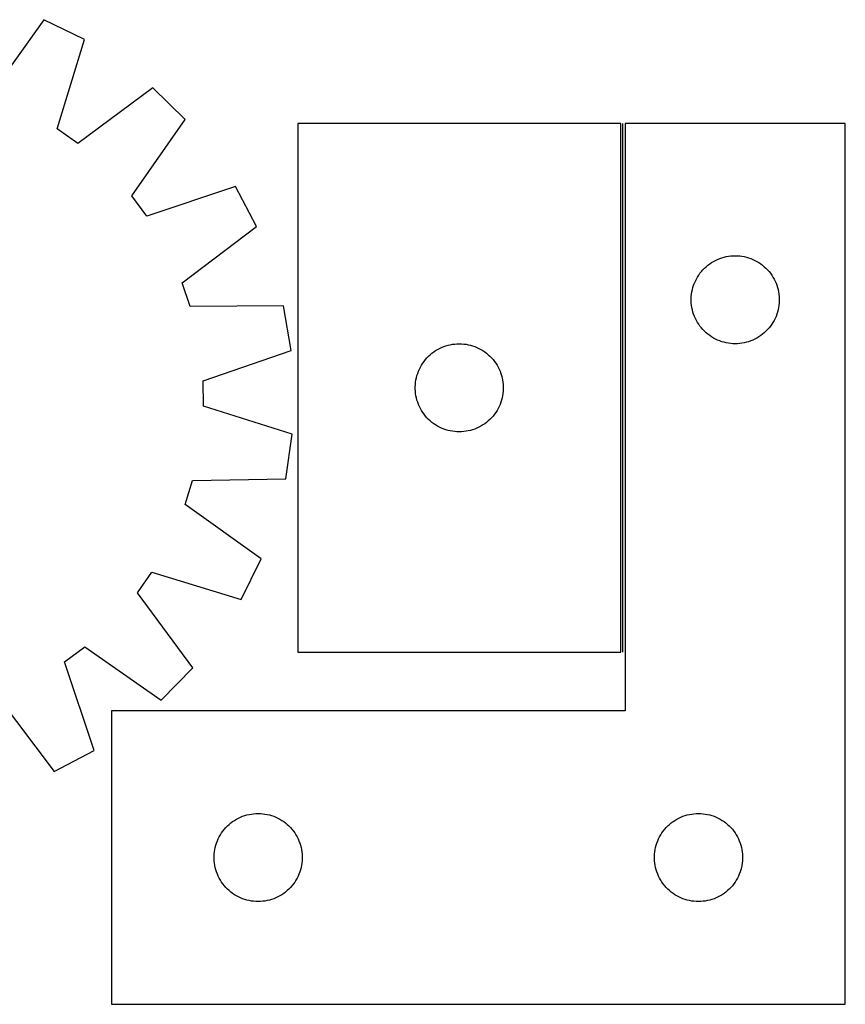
# Model space of a CAD drawing. Header units: millimetres. Extents: x 7 to 1493, y 7 to 2993.
# Tile 13 of 13: x 1212 to 1493, y 2646 to 2981. Entities that reach past the tile are written whole.
import ezdxf

# ---------------------------------------------------------------- set-up
doc = ezdxf.new("R2010")
doc.units = ezdxf.units.MM
doc.layers.add('COMMON', color=5, linetype='CONTINUOUS', true_color=0x0000ff)
doc.layers.add('CUT', color=7, linetype='CONTINUOUS', true_color=0x000000)

msp = doc.modelspace()

# ---------------------------------------------------------------- linework, layer by layer
at = {"layer": 'COMMON'}
msp.add_line((1417.556016, 2765.932404), (1417.556016, 2945.932404), dxfattribs=at)
at = {"layer": 'CUT'}
for p, q in [((1220.321284, 2981.328584), (1201.862581, 2955.478032)), ((1234.12503, 2974.532471), (1220.321284, 2981.328584)), ((1224.892823, 2944.139361), (1234.12503, 2974.532471)), ((1257.441731, 2958.076551), (1231.898201, 2939.195268)), ((1268.469759, 2947.347472), (1257.441731, 2958.076551)), ((1250.297421, 2921.294816), (1268.469759, 2947.347472)), ((1416.806015, 2945.932404), (1306.806015, 2945.932404)), ((1306.806015, 2945.932404), (1306.806015, 2765.932404)), ((1416.806015, 2765.932404), (1416.806015, 2945.932404)), ((1493.306016, 2945.932404), (1418.306016, 2945.932404)), ((1418.306016, 2945.932404), (1418.306016, 2745.932404)), ((1493.306016, 2645.932404), (1493.306016, 2945.932404)), ((1231.898201, 2939.195268), (1224.892823, 2944.139361)), ((1285.5601, 2924.491706), (1255.432123, 2914.427923)), ((1292.73291, 2910.879897), (1285.5601, 2924.491706)), ((1255.432123, 2914.427923), (1250.297421, 2921.294816)), ((1267.399277, 2891.717909), (1292.73291, 2910.879897)), ((1446.496873, 2897.694201), (1447.114699, 2898.157829)), ((1447.114699, 2898.157829), (1447.755573, 2898.589037)), ((1447.755573, 2898.589037), (1448.417795, 2898.986683)), ((1448.417795, 2898.986683), (1449.099609, 2899.34971)), ((1449.099609, 2899.34971), (1449.799207, 2899.677158)), ((1449.799207, 2899.677158), (1450.514734, 2899.968156)), ((1450.514734, 2899.968156), (1451.244293, 2900.221935)), ((1451.244293, 2900.221935), (1451.985949, 2900.43782)), ((1451.985949, 2900.43782), (1452.737735, 2900.615239)), ((1452.737735, 2900.615239), (1453.497657, 2900.753722)), ((1453.497657, 2900.753722), (1454.263701, 2900.852902)), ((1454.263701, 2900.852902), (1455.033834, 2900.912515)), ((1455.033834, 2900.912515), (1455.806016, 2900.932404)), ((1455.806016, 2900.932404), (1456.578197, 2900.912515)), ((1456.578197, 2900.912515), (1457.348331, 2900.852902)), ((1457.348331, 2900.852902), (1458.114374, 2900.753722)), ((1458.114374, 2900.753722), (1458.874297, 2900.615239)), ((1458.874297, 2900.615239), (1459.626082, 2900.43782)), ((1459.626082, 2900.43782), (1460.367738, 2900.221935)), ((1460.367738, 2900.221935), (1461.097297, 2899.968156)), ((1461.097297, 2899.968156), (1461.812824, 2899.677158)), ((1461.812824, 2899.677158), (1462.512423, 2899.34971)), ((1462.512423, 2899.34971), (1463.194237, 2898.986683)), ((1463.194237, 2898.986683), (1463.856459, 2898.589037)), ((1463.856459, 2898.589037), (1464.497332, 2898.157829)), ((1464.497332, 2898.157829), (1465.115158, 2897.694201)), ((1443.36086, 2894.30606), (1443.808427, 2894.935618)), ((1443.808427, 2894.935618), (1444.287809, 2895.541302)), ((1444.287809, 2895.541302), (1444.797735, 2896.121504)), ((1444.797735, 2896.121504), (1445.336853, 2896.674687)), ((1445.336853, 2896.674687), (1445.903734, 2897.199383)), ((1445.903734, 2897.199383), (1446.496873, 2897.694201)), ((1465.115158, 2897.694201), (1465.708297, 2897.199383)), ((1465.708297, 2897.199383), (1466.275178, 2896.674687)), ((1466.275178, 2896.674687), (1466.814296, 2896.121504)), ((1466.814296, 2896.121504), (1467.324222, 2895.541302)), ((1467.324222, 2895.541302), (1467.803604, 2894.935618)), ((1467.803604, 2894.935618), (1468.251171, 2894.30606)), ((1270.160682, 2883.600397), (1267.399277, 2891.717909)), ((1441.638677, 2890.86054), (1441.911156, 2891.583322)), ((1441.911156, 2891.583322), (1442.220482, 2892.29112)), ((1442.220482, 2892.29112), (1442.565834, 2892.982055)), ((1442.565834, 2892.982055), (1442.946296, 2893.654296)), ((1442.946296, 2893.654296), (1443.36086, 2894.30606)), ((1468.251171, 2894.30606), (1468.665735, 2893.654296)), ((1468.665735, 2893.654296), (1469.046198, 2892.982055)), ((1469.046198, 2892.982055), (1469.39155, 2892.29112)), ((1469.39155, 2892.29112), (1469.700875, 2891.583322)), ((1469.700875, 2891.583322), (1469.973354, 2890.86054)), ((1440.850753, 2887.090036), (1440.930175, 2887.858379)), ((1440.930175, 2887.858379), (1441.049046, 2888.621615)), ((1441.049046, 2888.621615), (1441.20705, 2889.37772)), ((1441.20705, 2889.37772), (1441.403768, 2890.124688)), ((1441.403768, 2890.124688), (1441.638677, 2890.86054)), ((1469.973354, 2890.86054), (1470.208264, 2890.124688)), ((1470.208264, 2890.124688), (1470.404981, 2889.37772)), ((1470.404981, 2889.37772), (1470.562985, 2888.621615)), ((1470.562985, 2888.621615), (1470.681856, 2887.858379)), ((1470.681856, 2887.858379), (1470.761279, 2887.090036)), ((1440.810989, 2886.318623), (1440.850753, 2887.090036)), ((1440.810989, 2885.546185), (1440.810989, 2886.318623)), ((1440.850753, 2884.774772), (1440.810989, 2885.546185)), ((1440.930175, 2884.006429), (1440.850753, 2884.774772)), ((1470.761279, 2884.774772), (1470.681856, 2884.006429)), ((1470.761279, 2887.090036), (1470.801043, 2886.318623)), ((1470.801043, 2885.546185), (1470.761279, 2884.774772)), ((1470.801043, 2886.318623), (1470.801043, 2885.546185)), ((1301.923971, 2883.861566), (1270.160682, 2883.600397)), ((1304.539438, 2868.699446), (1301.923971, 2883.861566)), ((1441.049046, 2883.243193), (1440.930175, 2884.006429)), ((1441.20705, 2882.487088), (1441.049046, 2883.243193)), ((1441.403768, 2881.740119), (1441.20705, 2882.487088)), ((1441.638677, 2881.004268), (1441.403768, 2881.740119)), ((1470.208264, 2881.740119), (1469.973354, 2881.004268)), ((1470.404981, 2882.487088), (1470.208264, 2881.740119)), ((1470.562985, 2883.243193), (1470.404981, 2882.487088)), ((1470.681856, 2884.006429), (1470.562985, 2883.243193)), ((1441.911156, 2880.281486), (1441.638677, 2881.004268)), ((1442.220482, 2879.573688), (1441.911156, 2880.281486)), ((1442.565834, 2878.882753), (1442.220482, 2879.573688)), ((1442.946296, 2878.210512), (1442.565834, 2878.882753)), ((1443.36086, 2877.558748), (1442.946296, 2878.210512)), ((1468.665735, 2878.210512), (1468.251171, 2877.558748)), ((1469.046198, 2878.882753), (1468.665735, 2878.210512)), ((1469.39155, 2879.573688), (1469.046198, 2878.882753)), ((1469.700875, 2880.281486), (1469.39155, 2879.573688)), ((1469.973354, 2881.004268), (1469.700875, 2880.281486)), ((1443.808427, 2876.92919), (1443.36086, 2877.558748)), ((1444.287809, 2876.323506), (1443.808427, 2876.92919)), ((1444.797735, 2875.743304), (1444.287809, 2876.323506)), ((1445.336853, 2875.190121), (1444.797735, 2875.743304)), ((1445.903734, 2874.665425), (1445.336853, 2875.190121)), ((1446.496873, 2874.170607), (1445.903734, 2874.665425)), ((1465.708297, 2874.665425), (1465.115158, 2874.170607)), ((1466.275178, 2875.190121), (1465.708297, 2874.665425)), ((1466.814296, 2875.743304), (1466.275178, 2875.190121)), ((1467.324222, 2876.323506), (1466.814296, 2875.743304)), ((1467.803604, 2876.92919), (1467.324222, 2876.323506)), ((1468.251171, 2877.558748), (1467.803604, 2876.92919)), ((1447.114699, 2873.706979), (1446.496873, 2874.170607)), ((1447.755573, 2873.275771), (1447.114699, 2873.706979)), ((1448.417795, 2872.878125), (1447.755573, 2873.275771)), ((1449.099609, 2872.515098), (1448.417795, 2872.878125)), ((1449.799207, 2872.18765), (1449.099609, 2872.515098)), ((1450.514734, 2871.896652), (1449.799207, 2872.18765)), ((1451.244293, 2871.642873), (1450.514734, 2871.896652)), ((1451.985949, 2871.426988), (1451.244293, 2871.642873)), ((1452.737735, 2871.249569), (1451.985949, 2871.426988)), ((1453.497657, 2871.111086), (1452.737735, 2871.249569)), ((1454.263701, 2871.011906), (1453.497657, 2871.111086)), ((1455.033834, 2870.952293), (1454.263701, 2871.011906)), ((1457.348331, 2871.011906), (1456.578197, 2870.952293)), ((1458.114374, 2871.111086), (1457.348331, 2871.011906)), ((1458.874297, 2871.249569), (1458.114374, 2871.111086)), ((1459.626082, 2871.426988), (1458.874297, 2871.249569)), ((1460.367738, 2871.642873), (1459.626082, 2871.426988)), ((1461.097297, 2871.896652), (1460.367738, 2871.642873)), ((1461.812824, 2872.18765), (1461.097297, 2871.896652)), ((1462.512423, 2872.515098), (1461.812824, 2872.18765)), ((1463.194237, 2872.878125), (1462.512423, 2872.515098)), ((1463.856459, 2873.275771), (1463.194237, 2872.878125)), ((1464.497332, 2873.706979), (1463.856459, 2873.275771)), ((1465.115158, 2874.170607), (1464.497332, 2873.706979)), ((1274.524341, 2858.303836), (1304.539438, 2868.699446)), ((1351.903733, 2867.199383), (1352.496872, 2867.694201)), ((1352.496872, 2867.694201), (1353.114698, 2868.157829)), ((1353.114698, 2868.157829), (1353.755572, 2868.589037)), ((1353.755572, 2868.589037), (1354.417794, 2868.986683)), ((1354.417794, 2868.986683), (1355.099608, 2869.34971)), ((1355.099608, 2869.34971), (1355.799206, 2869.677158)), ((1355.799206, 2869.677158), (1356.514733, 2869.968156)), ((1356.514733, 2869.968156), (1357.244292, 2870.221935)), ((1357.244292, 2870.221935), (1357.985948, 2870.43782)), ((1357.985948, 2870.43782), (1358.737734, 2870.615239)), ((1358.737734, 2870.615239), (1359.497656, 2870.753722)), ((1359.497656, 2870.753722), (1360.2637, 2870.852902)), ((1360.2637, 2870.852902), (1361.033833, 2870.912515)), ((1361.033833, 2870.912515), (1361.806015, 2870.932404)), ((1361.806015, 2870.932404), (1362.578196, 2870.912515)), ((1362.578196, 2870.912515), (1363.34833, 2870.852902)), ((1363.34833, 2870.852902), (1364.114373, 2870.753722)), ((1364.114373, 2870.753722), (1364.874296, 2870.615239)), ((1364.874296, 2870.615239), (1365.626081, 2870.43782)), ((1365.626081, 2870.43782), (1366.367737, 2870.221935)), ((1366.367737, 2870.221935), (1367.097296, 2869.968156)), ((1367.097296, 2869.968156), (1367.812823, 2869.677158)), ((1367.812823, 2869.677158), (1368.512422, 2869.34971)), ((1368.512422, 2869.34971), (1369.194236, 2868.986683)), ((1369.194236, 2868.986683), (1369.856458, 2868.589037)), ((1369.856458, 2868.589037), (1370.497331, 2868.157829)), ((1370.497331, 2868.157829), (1371.115157, 2867.694201)), ((1371.115157, 2867.694201), (1371.708296, 2867.199383)), ((1455.806016, 2870.932404), (1455.033834, 2870.952293)), ((1456.578197, 2870.952293), (1455.806016, 2870.932404)), ((1348.946295, 2863.654296), (1349.360859, 2864.30606)), ((1349.360859, 2864.30606), (1349.808426, 2864.935618)), ((1349.808426, 2864.935618), (1350.287808, 2865.541302)), ((1350.287808, 2865.541302), (1350.797734, 2866.121504)), ((1350.797734, 2866.121504), (1351.336852, 2866.674687)), ((1351.336852, 2866.674687), (1351.903733, 2867.199383)), ((1371.708296, 2867.199383), (1372.275177, 2866.674687)), ((1372.275177, 2866.674687), (1372.814295, 2866.121504)), ((1372.814295, 2866.121504), (1373.324221, 2865.541302)), ((1373.324221, 2865.541302), (1373.803603, 2864.935618)), ((1373.803603, 2864.935618), (1374.25117, 2864.30606)), ((1374.25117, 2864.30606), (1374.665734, 2863.654296)), ((1347.638676, 2860.86054), (1347.911155, 2861.583322)), ((1347.911155, 2861.583322), (1348.220481, 2862.29112)), ((1348.220481, 2862.29112), (1348.565833, 2862.982055)), ((1348.565833, 2862.982055), (1348.946295, 2863.654296)), ((1374.665734, 2863.654296), (1375.046197, 2862.982055)), ((1375.046197, 2862.982055), (1375.391549, 2862.29112)), ((1375.391549, 2862.29112), (1375.700874, 2861.583322)), ((1375.700874, 2861.583322), (1375.973353, 2860.86054)), ((1274.642144, 2849.730301), (1274.524341, 2858.303836)), ((1346.850752, 2857.090036), (1346.930174, 2857.858379)), ((1346.930174, 2857.858379), (1347.049045, 2858.621615)), ((1347.049045, 2858.621615), (1347.207049, 2859.37772)), ((1347.207049, 2859.37772), (1347.403767, 2860.124688)), ((1347.403767, 2860.124688), (1347.638676, 2860.86054)), ((1375.973353, 2860.86054), (1376.208263, 2860.124688)), ((1376.208263, 2860.124688), (1376.40498, 2859.37772)), ((1376.40498, 2859.37772), (1376.562984, 2858.621615)), ((1376.562984, 2858.621615), (1376.681855, 2857.858379)), ((1376.681855, 2857.858379), (1376.761278, 2857.090036)), ((1346.810988, 2856.318623), (1346.850752, 2857.090036)), ((1346.810988, 2855.546185), (1346.810988, 2856.318623)), ((1346.850752, 2854.774772), (1346.810988, 2855.546185)), ((1346.930174, 2854.006429), (1346.850752, 2854.774772)), ((1376.761278, 2854.774772), (1376.681855, 2854.006429)), ((1376.761278, 2857.090036), (1376.801042, 2856.318623)), ((1376.801042, 2855.546185), (1376.761278, 2854.774772)), ((1376.801042, 2856.318623), (1376.801042, 2855.546185)), ((1347.049045, 2853.243193), (1346.930174, 2854.006429)), ((1347.207049, 2852.487088), (1347.049045, 2853.243193)), ((1347.403767, 2851.740119), (1347.207049, 2852.487088)), ((1347.638676, 2851.004268), (1347.403767, 2851.740119)), ((1347.911155, 2850.281486), (1347.638676, 2851.004268)), ((1375.973353, 2851.004268), (1375.700874, 2850.281486)), ((1376.208263, 2851.740119), (1375.973353, 2851.004268)), ((1376.40498, 2852.487088), (1376.208263, 2851.740119)), ((1376.562984, 2853.243193), (1376.40498, 2852.487088)), ((1376.681855, 2854.006429), (1376.562984, 2853.243193)), ((1304.931533, 2840.163292), (1274.642144, 2849.730301)), ((1348.220481, 2849.573688), (1347.911155, 2850.281486)), ((1348.565833, 2848.882753), (1348.220481, 2849.573688)), ((1348.946295, 2848.210512), (1348.565833, 2848.882753)), ((1349.360859, 2847.558748), (1348.946295, 2848.210512)), ((1349.808426, 2846.92919), (1349.360859, 2847.558748)), ((1374.25117, 2847.558748), (1373.803603, 2846.92919)), ((1374.665734, 2848.210512), (1374.25117, 2847.558748)), ((1375.046197, 2848.882753), (1374.665734, 2848.210512)), ((1375.391549, 2849.573688), (1375.046197, 2848.882753)), ((1375.700874, 2850.281486), (1375.391549, 2849.573688)), ((1350.287808, 2846.323506), (1349.808426, 2846.92919)), ((1350.797734, 2845.743304), (1350.287808, 2846.323506)), ((1351.336852, 2845.190121), (1350.797734, 2845.743304)), ((1351.903733, 2844.665425), (1351.336852, 2845.190121)), ((1352.496872, 2844.170607), (1351.903733, 2844.665425)), ((1353.114698, 2843.706979), (1352.496872, 2844.170607)), ((1371.115157, 2844.170607), (1370.497331, 2843.706979)), ((1371.708296, 2844.665425), (1371.115157, 2844.170607)), ((1372.275177, 2845.190121), (1371.708296, 2844.665425)), ((1372.814295, 2845.743304), (1372.275177, 2845.190121)), ((1373.324221, 2846.323506), (1372.814295, 2845.743304)), ((1373.803603, 2846.92919), (1373.324221, 2846.323506)), ((1353.755572, 2843.275771), (1353.114698, 2843.706979)), ((1354.417794, 2842.878125), (1353.755572, 2843.275771)), ((1355.099608, 2842.515098), (1354.417794, 2842.878125)), ((1355.799206, 2842.18765), (1355.099608, 2842.515098)), ((1356.514733, 2841.896652), (1355.799206, 2842.18765)), ((1357.244292, 2841.642873), (1356.514733, 2841.896652)), ((1357.985948, 2841.426988), (1357.244292, 2841.642873)), ((1358.737734, 2841.249569), (1357.985948, 2841.426988)), ((1359.497656, 2841.111086), (1358.737734, 2841.249569)), ((1360.2637, 2841.011906), (1359.497656, 2841.111086)), ((1361.033833, 2840.952293), (1360.2637, 2841.011906)), ((1361.806015, 2840.932404), (1361.033833, 2840.952293)), ((1362.578196, 2840.952293), (1361.806015, 2840.932404)), ((1363.34833, 2841.011906), (1362.578196, 2840.952293)), ((1364.114373, 2841.111086), (1363.34833, 2841.011906)), ((1364.874296, 2841.249569), (1364.114373, 2841.111086)), ((1365.626081, 2841.426988), (1364.874296, 2841.249569)), ((1366.367737, 2841.642873), (1365.626081, 2841.426988)), ((1367.097296, 2841.896652), (1366.367737, 2841.642873)), ((1367.812823, 2842.18765), (1367.097296, 2841.896652)), ((1368.512422, 2842.515098), (1367.812823, 2842.18765)), ((1369.194236, 2842.878125), (1368.512422, 2842.515098)), ((1369.856458, 2843.275771), (1369.194236, 2842.878125)), ((1370.497331, 2843.706979), (1369.856458, 2843.275771)), ((1302.733637, 2824.935035), (1304.931533, 2840.163292)), ((1268.437833, 2816.133079), (1270.975164, 2824.323398)), ((1270.975164, 2824.323398), (1302.733637, 2824.935035)), ((1294.288385, 2797.674376), (1268.437833, 2816.133079)), ((1287.492272, 2783.87063), (1294.288385, 2797.674376)), ((1252.15507, 2786.097459), (1257.099162, 2793.102837)), ((1257.099162, 2793.102837), (1287.492272, 2783.87063)), ((1271.036353, 2760.553929), (1252.15507, 2786.097459)), ((1227.387725, 2762.563537), (1234.254617, 2767.698239)), ((1234.254617, 2767.698239), (1260.307273, 2749.525901)), ((1306.806015, 2765.932404), (1416.806015, 2765.932404)), ((1237.451507, 2732.43556), (1227.387725, 2762.563537)), ((1260.307273, 2749.525901), (1271.036353, 2760.553929)), ((1204.677711, 2750.596383), (1223.839698, 2725.26275)), ((1418.306016, 2745.932404), (1243.306016, 2745.932404)), ((1243.306016, 2745.932404), (1243.306016, 2645.932404)), ((1223.839698, 2725.26275), (1237.451507, 2732.43556)), ((1288.014734, 2709.968156), (1288.744293, 2710.221935)), ((1288.744293, 2710.221935), (1289.485949, 2710.43782)), ((1289.485949, 2710.43782), (1290.237735, 2710.615239)), ((1290.237735, 2710.615239), (1290.997657, 2710.753722)), ((1290.997657, 2710.753722), (1291.763701, 2710.852902)), ((1291.763701, 2710.852902), (1292.533834, 2710.912515)), ((1292.533834, 2710.912515), (1293.306016, 2710.932404)), ((1293.306016, 2710.932404), (1294.078197, 2710.912515)), ((1294.078197, 2710.912515), (1294.848331, 2710.852902)), ((1294.848331, 2710.852902), (1295.614374, 2710.753722)), ((1295.614374, 2710.753722), (1296.374297, 2710.615239)), ((1296.374297, 2710.615239), (1297.126082, 2710.43782)), ((1297.126082, 2710.43782), (1297.867738, 2710.221935)), ((1297.867738, 2710.221935), (1298.597297, 2709.968156)), ((1438.014734, 2709.968156), (1438.744293, 2710.221935)), ((1438.744293, 2710.221935), (1439.485949, 2710.43782)), ((1439.485949, 2710.43782), (1440.237735, 2710.615239)), ((1440.237735, 2710.615239), (1440.997657, 2710.753722)), ((1440.997657, 2710.753722), (1441.763701, 2710.852902)), ((1441.763701, 2710.852902), (1442.533834, 2710.912515)), ((1442.533834, 2710.912515), (1443.306016, 2710.932404)), ((1443.306016, 2710.932404), (1444.078197, 2710.912515)), ((1444.078197, 2710.912515), (1444.848331, 2710.852902)), ((1444.848331, 2710.852902), (1445.614374, 2710.753722)), ((1445.614374, 2710.753722), (1446.374297, 2710.615239)), ((1446.374297, 2710.615239), (1447.126082, 2710.43782)), ((1447.126082, 2710.43782), (1447.867738, 2710.221935)), ((1447.867738, 2710.221935), (1448.597297, 2709.968156)), ((1282.297735, 2706.121504), (1282.836853, 2706.674687)), ((1282.836853, 2706.674687), (1283.403734, 2707.199383)), ((1283.403734, 2707.199383), (1283.996873, 2707.694201)), ((1283.996873, 2707.694201), (1284.614699, 2708.157829)), ((1284.614699, 2708.157829), (1285.255573, 2708.589037)), ((1285.255573, 2708.589037), (1285.917795, 2708.986683)), ((1285.917795, 2708.986683), (1286.599609, 2709.34971)), ((1286.599609, 2709.34971), (1287.299207, 2709.677158)), ((1287.299207, 2709.677158), (1288.014734, 2709.968156)), ((1298.597297, 2709.968156), (1299.312824, 2709.677158)), ((1299.312824, 2709.677158), (1300.012423, 2709.34971)), ((1300.012423, 2709.34971), (1300.694237, 2708.986683)), ((1300.694237, 2708.986683), (1301.356459, 2708.589037)), ((1301.356459, 2708.589037), (1301.997332, 2708.157829)), ((1301.997332, 2708.157829), (1302.615158, 2707.694201)), ((1302.615158, 2707.694201), (1303.208297, 2707.199383)), ((1303.208297, 2707.199383), (1303.775178, 2706.674687)), ((1303.775178, 2706.674687), (1304.314296, 2706.121504)), ((1432.297735, 2706.121504), (1432.836853, 2706.674687)), ((1432.836853, 2706.674687), (1433.403734, 2707.199383)), ((1433.403734, 2707.199383), (1433.996873, 2707.694201)), ((1433.996873, 2707.694201), (1434.614699, 2708.157829)), ((1434.614699, 2708.157829), (1435.255573, 2708.589037)), ((1435.255573, 2708.589037), (1435.917795, 2708.986683)), ((1435.917795, 2708.986683), (1436.599609, 2709.34971)), ((1436.599609, 2709.34971), (1437.299207, 2709.677158)), ((1437.299207, 2709.677158), (1438.014734, 2709.968156)), ((1448.597297, 2709.968156), (1449.312824, 2709.677158)), ((1449.312824, 2709.677158), (1450.012423, 2709.34971)), ((1450.012423, 2709.34971), (1450.694237, 2708.986683)), ((1450.694237, 2708.986683), (1451.356459, 2708.589037)), ((1451.356459, 2708.589037), (1451.997332, 2708.157829)), ((1451.997332, 2708.157829), (1452.615158, 2707.694201)), ((1452.615158, 2707.694201), (1453.208297, 2707.199383)), ((1453.208297, 2707.199383), (1453.775178, 2706.674687)), ((1453.775178, 2706.674687), (1454.314296, 2706.121504)), ((1280.065834, 2702.982055), (1280.446296, 2703.654296)), ((1280.446296, 2703.654296), (1280.86086, 2704.30606)), ((1280.86086, 2704.30606), (1281.308427, 2704.935618)), ((1281.308427, 2704.935618), (1281.787809, 2705.541302)), ((1281.787809, 2705.541302), (1282.297735, 2706.121504)), ((1304.314296, 2706.121504), (1304.824222, 2705.541302)), ((1304.824222, 2705.541302), (1305.303604, 2704.935618)), ((1305.303604, 2704.935618), (1305.751171, 2704.30606)), ((1305.751171, 2704.30606), (1306.165735, 2703.654296)), ((1306.165735, 2703.654296), (1306.546198, 2702.982055)), ((1430.065834, 2702.982055), (1430.446296, 2703.654296)), ((1430.446296, 2703.654296), (1430.86086, 2704.30606)), ((1430.86086, 2704.30606), (1431.308427, 2704.935618)), ((1431.308427, 2704.935618), (1431.787809, 2705.541302)), ((1431.787809, 2705.541302), (1432.297735, 2706.121504)), ((1454.314296, 2706.121504), (1454.824222, 2705.541302)), ((1454.824222, 2705.541302), (1455.303604, 2704.935618)), ((1455.303604, 2704.935618), (1455.751171, 2704.30606)), ((1455.751171, 2704.30606), (1456.165735, 2703.654296)), ((1456.165735, 2703.654296), (1456.546198, 2702.982055)), ((1278.70705, 2699.37772), (1278.903768, 2700.124688)), ((1278.903768, 2700.124688), (1279.138677, 2700.86054)), ((1279.138677, 2700.86054), (1279.411156, 2701.583322)), ((1279.411156, 2701.583322), (1279.720482, 2702.29112)), ((1279.720482, 2702.29112), (1280.065834, 2702.982055)), ((1306.546198, 2702.982055), (1306.89155, 2702.29112)), ((1306.89155, 2702.29112), (1307.200875, 2701.583322)), ((1307.200875, 2701.583322), (1307.473354, 2700.86054)), ((1307.473354, 2700.86054), (1307.708264, 2700.124688)), ((1307.708264, 2700.124688), (1307.904981, 2699.37772)), ((1428.70705, 2699.37772), (1428.903768, 2700.124688)), ((1428.903768, 2700.124688), (1429.138677, 2700.86054)), ((1429.138677, 2700.86054), (1429.411156, 2701.583322)), ((1429.411156, 2701.583322), (1429.720482, 2702.29112)), ((1429.720482, 2702.29112), (1430.065834, 2702.982055)), ((1456.546198, 2702.982055), (1456.89155, 2702.29112)), ((1456.89155, 2702.29112), (1457.200875, 2701.583322)), ((1457.200875, 2701.583322), (1457.473354, 2700.86054)), ((1457.473354, 2700.86054), (1457.708264, 2700.124688)), ((1457.708264, 2700.124688), (1457.904981, 2699.37772)), ((1278.310989, 2696.318623), (1278.350753, 2697.090036)), ((1278.350753, 2697.090036), (1278.430175, 2697.858379)), ((1278.430175, 2697.858379), (1278.549046, 2698.621615)), ((1278.549046, 2698.621615), (1278.70705, 2699.37772)), ((1307.904981, 2699.37772), (1308.062985, 2698.621615)), ((1308.062985, 2698.621615), (1308.181856, 2697.858379)), ((1308.181856, 2697.858379), (1308.261279, 2697.090036)), ((1308.261279, 2697.090036), (1308.301043, 2696.318623)), ((1428.310989, 2696.318623), (1428.350753, 2697.090036)), ((1428.350753, 2697.090036), (1428.430175, 2697.858379)), ((1428.430175, 2697.858379), (1428.549046, 2698.621615)), ((1428.549046, 2698.621615), (1428.70705, 2699.37772)), ((1457.904981, 2699.37772), (1458.062985, 2698.621615)), ((1458.062985, 2698.621615), (1458.181856, 2697.858379)), ((1458.181856, 2697.858379), (1458.261279, 2697.090036)), ((1458.261279, 2697.090036), (1458.301043, 2696.318623)), ((1278.310989, 2695.546185), (1278.310989, 2696.318623)), ((1278.350753, 2694.774772), (1278.310989, 2695.546185)), ((1278.430175, 2694.006429), (1278.350753, 2694.774772)), ((1278.549046, 2693.243193), (1278.430175, 2694.006429)), ((1278.70705, 2692.487088), (1278.549046, 2693.243193)), ((1308.062985, 2693.243193), (1307.904981, 2692.487088)), ((1308.181856, 2694.006429), (1308.062985, 2693.243193)), ((1308.261279, 2694.774772), (1308.181856, 2694.006429)), ((1308.301043, 2695.546185), (1308.261279, 2694.774772)), ((1308.301043, 2696.318623), (1308.301043, 2695.546185)), ((1428.310989, 2695.546185), (1428.310989, 2696.318623)), ((1428.350753, 2694.774772), (1428.310989, 2695.546185)), ((1428.430175, 2694.006429), (1428.350753, 2694.774772)), ((1428.549046, 2693.243193), (1428.430175, 2694.006429)), ((1428.70705, 2692.487088), (1428.549046, 2693.243193)), ((1458.062985, 2693.243193), (1457.904981, 2692.487088)), ((1458.181856, 2694.006429), (1458.062985, 2693.243193)), ((1458.261279, 2694.774772), (1458.181856, 2694.006429)), ((1458.301043, 2695.546185), (1458.261279, 2694.774772)), ((1458.301043, 2696.318623), (1458.301043, 2695.546185)), ((1278.903768, 2691.740119), (1278.70705, 2692.487088)), ((1279.138677, 2691.004268), (1278.903768, 2691.740119)), ((1279.411156, 2690.281486), (1279.138677, 2691.004268)), ((1279.720482, 2689.573688), (1279.411156, 2690.281486)), ((1307.200875, 2690.281486), (1306.89155, 2689.573688)), ((1307.473354, 2691.004268), (1307.200875, 2690.281486)), ((1307.708264, 2691.740119), (1307.473354, 2691.004268)), ((1307.904981, 2692.487088), (1307.708264, 2691.740119)), ((1428.903768, 2691.740119), (1428.70705, 2692.487088)), ((1429.138677, 2691.004268), (1428.903768, 2691.740119)), ((1429.411156, 2690.281486), (1429.138677, 2691.004268)), ((1429.720482, 2689.573688), (1429.411156, 2690.281486)), ((1457.200875, 2690.281486), (1456.89155, 2689.573688)), ((1457.473354, 2691.004268), (1457.200875, 2690.281486)), ((1457.708264, 2691.740119), (1457.473354, 2691.004268)), ((1457.904981, 2692.487088), (1457.708264, 2691.740119)), ((1280.065834, 2688.882753), (1279.720482, 2689.573688)), ((1280.446296, 2688.210512), (1280.065834, 2688.882753)), ((1280.86086, 2687.558748), (1280.446296, 2688.210512)), ((1281.308427, 2686.92919), (1280.86086, 2687.558748)), ((1281.787809, 2686.323506), (1281.308427, 2686.92919)), ((1305.303604, 2686.92919), (1304.824222, 2686.323506)), ((1305.751171, 2687.558748), (1305.303604, 2686.92919)), ((1306.165735, 2688.210512), (1305.751171, 2687.558748)), ((1306.546198, 2688.882753), (1306.165735, 2688.210512)), ((1306.89155, 2689.573688), (1306.546198, 2688.882753)), ((1430.065834, 2688.882753), (1429.720482, 2689.573688)), ((1430.446296, 2688.210512), (1430.065834, 2688.882753)), ((1430.86086, 2687.558748), (1430.446296, 2688.210512)), ((1431.308427, 2686.92919), (1430.86086, 2687.558748)), ((1431.787809, 2686.323506), (1431.308427, 2686.92919)), ((1455.303604, 2686.92919), (1454.824222, 2686.323506)), ((1455.751171, 2687.558748), (1455.303604, 2686.92919)), ((1456.165735, 2688.210512), (1455.751171, 2687.558748)), ((1456.546198, 2688.882753), (1456.165735, 2688.210512)), ((1456.89155, 2689.573688), (1456.546198, 2688.882753)), ((1282.297735, 2685.743304), (1281.787809, 2686.323506)), ((1282.836853, 2685.190121), (1282.297735, 2685.743304)), ((1283.403734, 2684.665425), (1282.836853, 2685.190121)), ((1283.996873, 2684.170607), (1283.403734, 2684.665425)), ((1284.614699, 2683.706979), (1283.996873, 2684.170607)), ((1285.255573, 2683.275771), (1284.614699, 2683.706979)), ((1285.917795, 2682.878125), (1285.255573, 2683.275771)), ((1301.356459, 2683.275771), (1300.694237, 2682.878125)), ((1301.997332, 2683.706979), (1301.356459, 2683.275771)), ((1302.615158, 2684.170607), (1301.997332, 2683.706979)), ((1303.208297, 2684.665425), (1302.615158, 2684.170607)), ((1303.775178, 2685.190121), (1303.208297, 2684.665425)), ((1304.314296, 2685.743304), (1303.775178, 2685.190121)), ((1304.824222, 2686.323506), (1304.314296, 2685.743304)), ((1432.297735, 2685.743304), (1431.787809, 2686.323506)), ((1432.836853, 2685.190121), (1432.297735, 2685.743304)), ((1433.403734, 2684.665425), (1432.836853, 2685.190121)), ((1433.996873, 2684.170607), (1433.403734, 2684.665425)), ((1434.614699, 2683.706979), (1433.996873, 2684.170607)), ((1435.255573, 2683.275771), (1434.614699, 2683.706979)), ((1435.917795, 2682.878125), (1435.255573, 2683.275771)), ((1451.356459, 2683.275771), (1450.694237, 2682.878125)), ((1451.997332, 2683.706979), (1451.356459, 2683.275771)), ((1452.615158, 2684.170607), (1451.997332, 2683.706979)), ((1453.208297, 2684.665425), (1452.615158, 2684.170607)), ((1453.775178, 2685.190121), (1453.208297, 2684.665425)), ((1454.314296, 2685.743304), (1453.775178, 2685.190121)), ((1454.824222, 2686.323506), (1454.314296, 2685.743304)), ((1286.599609, 2682.515098), (1285.917795, 2682.878125)), ((1287.299207, 2682.18765), (1286.599609, 2682.515098)), ((1288.014734, 2681.896652), (1287.299207, 2682.18765)), ((1288.744293, 2681.642873), (1288.014734, 2681.896652)), ((1289.485949, 2681.426988), (1288.744293, 2681.642873)), ((1290.237735, 2681.249569), (1289.485949, 2681.426988)), ((1290.997657, 2681.111086), (1290.237735, 2681.249569)), ((1291.763701, 2681.011906), (1290.997657, 2681.111086)), ((1292.533834, 2680.952293), (1291.763701, 2681.011906)), ((1293.306016, 2680.932404), (1292.533834, 2680.952293)), ((1294.078197, 2680.952293), (1293.306016, 2680.932404)), ((1294.848331, 2681.011906), (1294.078197, 2680.952293)), ((1295.614374, 2681.111086), (1294.848331, 2681.011906)), ((1296.374297, 2681.249569), (1295.614374, 2681.111086)), ((1297.126082, 2681.426988), (1296.374297, 2681.249569)), ((1297.867738, 2681.642873), (1297.126082, 2681.426988)), ((1298.597297, 2681.896652), (1297.867738, 2681.642873)), ((1299.312824, 2682.18765), (1298.597297, 2681.896652)), ((1300.012423, 2682.515098), (1299.312824, 2682.18765)), ((1300.694237, 2682.878125), (1300.012423, 2682.515098)), ((1436.599609, 2682.515098), (1435.917795, 2682.878125)), ((1437.299207, 2682.18765), (1436.599609, 2682.515098)), ((1438.014734, 2681.896652), (1437.299207, 2682.18765)), ((1438.744293, 2681.642873), (1438.014734, 2681.896652)), ((1439.485949, 2681.426988), (1438.744293, 2681.642873)), ((1440.237735, 2681.249569), (1439.485949, 2681.426988)), ((1440.997657, 2681.111086), (1440.237735, 2681.249569)), ((1441.763701, 2681.011906), (1440.997657, 2681.111086)), ((1442.533834, 2680.952293), (1441.763701, 2681.011906)), ((1443.306016, 2680.932404), (1442.533834, 2680.952293)), ((1444.078197, 2680.952293), (1443.306016, 2680.932404)), ((1444.848331, 2681.011906), (1444.078197, 2680.952293)), ((1445.614374, 2681.111086), (1444.848331, 2681.011906)), ((1446.374297, 2681.249569), (1445.614374, 2681.111086)), ((1447.126082, 2681.426988), (1446.374297, 2681.249569)), ((1447.867738, 2681.642873), (1447.126082, 2681.426988)), ((1448.597297, 2681.896652), (1447.867738, 2681.642873)), ((1449.312824, 2682.18765), (1448.597297, 2681.896652)), ((1450.012423, 2682.515098), (1449.312824, 2682.18765)), ((1450.694237, 2682.878125), (1450.012423, 2682.515098)), ((1243.306016, 2645.932404), (1493.306016, 2645.932404))]:
    msp.add_line(p, q, dxfattribs=at)

doc.saveas('drawing.dxf')
